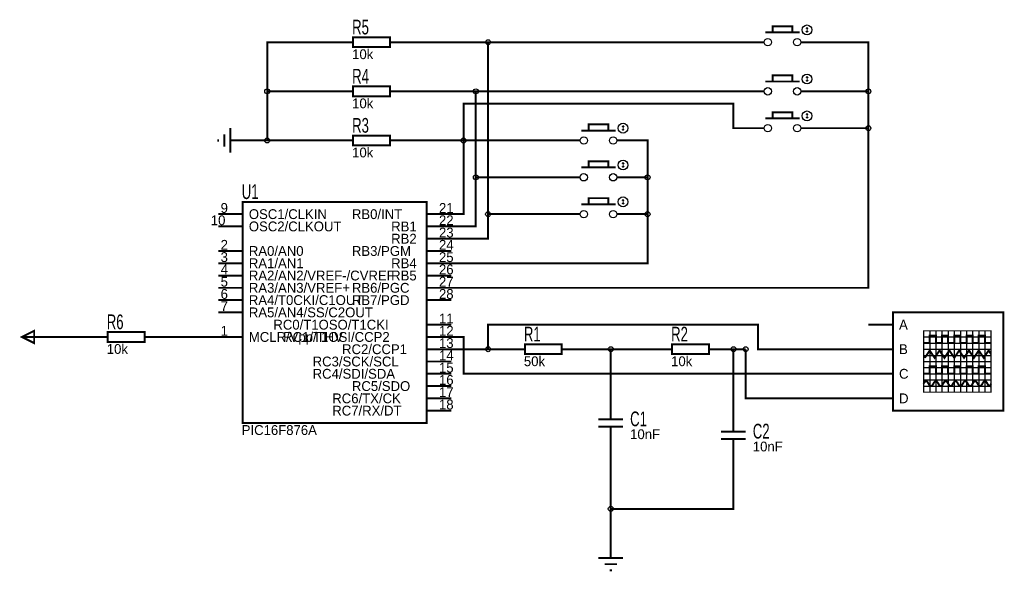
# Model space of a CAD drawing. Extents: x -3.92 to 4.11, y -1.51 to 2.98.
import ezdxf

# ---------------------------------------------------------------- set-up
doc = ezdxf.new("R2010")
doc.units = 0
doc.header["$MEASUREMENT"] = 0
for name, color, linetype in [('128', 7, 'Continuous'), ('16384', 7, 'Continuous'), ('255', 7, 'Continuous')]:
    doc.layers.add(name, color=color, linetype=linetype)

msp = doc.modelspace()

# ---------------------------------------------------------------- linework, layer by layer
for points, const_width in [([(2.22, 2.88), (2.38, 2.88), (2.38, 2.93), (2.22, 2.93), (2.22, 2.88)], 0.016), ([(2.49, 2.91), (2.5, 2.92), (2.51, 2.91)], 0.008), ([(2.5, 2.88), (2.49, 2.89)], 0.008), ([(2.5, 2.88), (2.5, 2.92)], 0.008), ([(2.5, 2.88), (2.51, 2.89)], 0.008), ([(-1.2, 2.76), (-0.9, 2.76), (-0.9, 2.84), (-1.2, 2.84), (-1.2, 2.76)], 0.016), ([(2.16, 2.88), (2.44, 2.88)], 0.016), ([(-1.3, 2.8), (-1.2, 2.8)], 0.016), ([(-0.8, 2.8), (-0.9, 2.8)], 0.016), ([(2.05, 2.8), (2.15, 2.8)], 0.016), ([(2.55, 2.8), (2.45, 2.8)], 0.016), ([(2.22, 2.48), (2.38, 2.48), (2.38, 2.53), (2.22, 2.53), (2.22, 2.48)], 0.016), ([(2.49, 2.51), (2.5, 2.52), (2.51, 2.51)], 0.008), ([(2.5, 2.48), (2.49, 2.49)], 0.008), ([(2.5, 2.48), (2.5, 2.52)], 0.008), ([(2.5, 2.48), (2.51, 2.49)], 0.008), ([(-1.3, 2.4), (-1.2, 2.4)], 0.016), ([(-1.2, 2.36), (-0.9, 2.36), (-0.9, 2.44), (-1.2, 2.44), (-1.2, 2.36)], 0.016), ([(-0.8, 2.4), (-0.9, 2.4)], 0.016), ([(2.05, 2.4), (2.15, 2.4)], 0.016), ([(2.16, 2.48), (2.44, 2.48)], 0.016), ([(2.55, 2.4), (2.45, 2.4)], 0.016), ([(2.16, 2.18), (2.44, 2.18)], 0.016), ([(2.22, 2.18), (2.38, 2.18), (2.38, 2.23), (2.22, 2.23), (2.22, 2.18)], 0.016), ([(2.49, 2.21), (2.5, 2.22), (2.51, 2.21)], 0.008), ([(2.5, 2.18), (2.49, 2.19)], 0.008), ([(2.5, 2.18), (2.5, 2.22)], 0.008), ([(2.5, 2.18), (2.51, 2.19)], 0.008), ([(-2.2, 2.1), (-2.2, 1.9)], 0.016), ([(0.66, 2.08), (0.94, 2.08)], 0.016), ([(0.72, 2.08), (0.88, 2.08), (0.88, 2.13), (0.72, 2.13), (0.72, 2.08)], 0.016), ([(0.99, 2.11), (1, 2.12), (1.01, 2.11)], 0.008), ([(1, 2.08), (0.99, 2.09)], 0.008), ([(1, 2.08), (1, 2.12)], 0.008), ([(1, 2.08), (1.01, 2.09)], 0.008), ([(2.05, 2.1), (2.15, 2.1)], 0.016), ([(2.55, 2.1), (2.45, 2.1)], 0.016), ([(-2.3, 2.01), (-2.3, 1.99)], 0.016), ([(-2.25, 2.05), (-2.25, 1.95)], 0.016), ([(-2.1, 2), (-2.2, 2)], 0.016), ([(-1.3, 2), (-1.2, 2)], 0.016), ([(-1.2, 1.96), (-0.9, 1.96), (-0.9, 2.04), (-1.2, 2.04), (-1.2, 1.96)], 0.016), ([(-0.8, 2), (-0.9, 2)], 0.016), ([(0.55, 2), (0.65, 2)], 0.016), ([(1.05, 2), (0.95, 2)], 0.016), ([(0.66, 1.78), (0.94, 1.78)], 0.016), ([(0.72, 1.78), (0.88, 1.78), (0.88, 1.83), (0.72, 1.83), (0.72, 1.78)], 0.016), ([(0.99, 1.81), (1, 1.82), (1.01, 1.81)], 0.008), ([(1, 1.78), (0.99, 1.79)], 0.008), ([(1, 1.78), (1, 1.82)], 0.008), ([(1, 1.78), (1.01, 1.79)], 0.008), ([(0.55, 1.7), (0.65, 1.7)], 0.016), ([(1.05, 1.7), (0.95, 1.7)], 0.016), ([(0.72, 1.48), (0.88, 1.48), (0.88, 1.53), (0.72, 1.53), (0.72, 1.48)], 0.016), ([(0.99, 1.51), (1, 1.52), (1.01, 1.51)], 0.008), ([(-2.1, -0.3), (-0.6, -0.3), (-0.6, 1.5), (-2.1, 1.5), (-2.1, -0.3)], 0.016), ([(0.66, 1.48), (0.94, 1.48)], 0.016), ([(1, 1.48), (0.99, 1.49)], 0.008), ([(1, 1.48), (1, 1.52)], 0.008), ([(1, 1.48), (1.01, 1.49)], 0.008), ([(-2.3, 1.4), (-2.1, 1.4)], 0.016), ([(-0.4, 1.4), (-0.6, 1.4)], 0.016), ([(0.55, 1.4), (0.65, 1.4)], 0.016), ([(1.05, 1.4), (0.95, 1.4)], 0.016), ([(-2.3, 1.3), (-2.1, 1.3)], 0.016), ([(-0.4, 1.3), (-0.6, 1.3)], 0.016), ([(-0.4, 1.2), (-0.6, 1.2)], 0.016), ([(-2.3, 1.1), (-2.1, 1.1)], 0.016), ([(-0.4, 1.1), (-0.6, 1.1)], 0.016), ([(-2.3, 1), (-2.1, 1)], 0.016), ([(-0.4, 1), (-0.6, 1)], 0.016), ([(-2.3, 0.9), (-2.1, 0.9)], 0.016), ([(-0.4, 0.9), (-0.6, 0.9)], 0.016), ([(-2.3, 0.8), (-2.1, 0.8)], 0.016), ([(-0.4, 0.8), (-0.6, 0.8)], 0.016), ([(-2.3, 0.7), (-2.1, 0.7)], 0.016), ([(-0.4, 0.7), (-0.6, 0.7)], 0.016), ([(-2.3, 0.6), (-2.1, 0.6)], 0.016), ([(3.2, -0.2), (4.1, -0.2), (4.1, 0.6), (3.2, 0.6), (3.2, -0.2)], 0.016), ([(-0.4, 0.5), (-0.6, 0.5)], 0.016), ([(3, 0.5), (3.2, 0.5)], 0.016), ([(-3.8, 0.35), (-3.9, 0.4), (-3.8, 0.45), (-3.8, 0.35)], 0.016), ([(-3.7, 0.4), (-3.9, 0.4)], 0.016), ([(-3.3, 0.4), (-3.2, 0.4)], 0.016), ([(-3.2, 0.36), (-2.9, 0.36), (-2.9, 0.44), (-3.2, 0.44), (-3.2, 0.36)], 0.016), ([(-2.8, 0.4), (-2.9, 0.4)], 0.016), ([(-2.3, 0.4), (-2.1, 0.4)], 0.016), ([(-0.4, 0.4), (-0.6, 0.4)], 0.016), ([(3.45, 0.35), (3.5, 0.35), (3.5, 0.41), (3.55, 0.41), (3.55, 0.35), (3.6, 0.35), (3.6, 0.41), (3.65, 0.41), (3.65, 0.35), (3.7, 0.35), (3.7, 0.41), (3.75, 0.41), (3.75, 0.35), (3.8, 0.35), (3.8, 0.41), (3.85, 0.41), (3.85, 0.35), (3.9, 0.35), (3.9, 0.41), (3.95, 0.41), (3.95, 0.35), (4, 0.35)], 0.016), ([(3.45, -0.05), (4, -0.05), (4, 0.45), (3.45, 0.45), (3.45, -0.05)], 0.01), ([(0.2, 0.26), (0.5, 0.26), (0.5, 0.34), (0.2, 0.34), (0.2, 0.26)], 0.016), ([(1.4, 0.26), (1.7, 0.26), (1.7, 0.34), (1.4, 0.34), (1.4, 0.26)], 0.016), ([(-0.4, 0.3), (-0.6, 0.3)], 0.016), ([(0.1, 0.3), (0.2, 0.3)], 0.016), ([(0.6, 0.3), (0.5, 0.3)], 0.016), ([(1.3, 0.3), (1.4, 0.3)], 0.016), ([(1.8, 0.3), (1.7, 0.3)], 0.016), ([(3, 0.3), (3.2, 0.3)], 0.016), ([(3.46, 0.23), (3.45, 0.24)], 0.016), ([(3.46, 0.23), (3.5, 0.29), (3.54, 0.23), (3.58, 0.29), (3.62, 0.23), (3.66, 0.29), (3.7, 0.23), (3.74, 0.29), (3.78, 0.23), (3.82, 0.29), (3.86, 0.23), (3.9, 0.29), (3.94, 0.23), (3.98, 0.29), (4, 0.26)], 0.016), ([(-0.4, 0.2), (-0.6, 0.2)], 0.016), ([(3.45, 0.1), (3.5, 0.1), (3.5, 0.16), (3.55, 0.16), (3.55, 0.1), (3.6, 0.1), (3.6, 0.16), (3.65, 0.16), (3.65, 0.1), (3.7, 0.1), (3.7, 0.16), (3.75, 0.16), (3.75, 0.1), (3.8, 0.1), (3.8, 0.16), (3.85, 0.16), (3.85, 0.1), (3.9, 0.1), (3.9, 0.16), (3.95, 0.16), (3.95, 0.1), (4, 0.1)], 0.016), ([(-0.4, 0.1), (-0.6, 0.1)], 0.016), ([(3, 0.1), (3.2, 0.1)], 0.016), ([(-0.4, 0), (-0.6, 0)], 0.016), ([(3.45, 0.02), (3.456, 0.03), (3.462, 0.037), (3.47, 0.04), (3.478, 0.037), (3.484, 0.03), (3.49, 0.02), (3.496, 0.01), (3.502, 0.003), (3.51, 0), (3.518, 0.003), (3.524, 0.01), (3.53, 0.02), (3.536, 0.03), (3.542, 0.037), (3.55, 0.04), (3.558, 0.037), (3.564, 0.03), (3.57, 0.02), (3.576, 0.01), (3.582, 0.003), (3.59, 0), (3.598, 0.003), (3.604, 0.01), (3.61, 0.02), (3.616, 0.03), (3.622, 0.037), (3.63, 0.04), (3.638, 0.037), (3.644, 0.03), (3.65, 0.02), (3.656, 0.01), (3.662, 0.003), (3.67, 0), (3.678, 0.003), (3.684, 0.01), (3.69, 0.02), (3.696, 0.03), (3.702, 0.037), (3.71, 0.04), (3.718, 0.037), (3.724, 0.03), (3.73, 0.02), (3.736, 0.01), (3.742, 0.003), (3.75, 0), (3.758, 0.003), (3.764, 0.01), (3.77, 0.02), (3.776, 0.03), (3.782, 0.037), (3.79, 0.04), (3.798, 0.037), (3.804, 0.03), (3.81, 0.02), (3.816, 0.01), (3.822, 0.003), (3.83, 0), (3.838, 0.003), (3.844, 0.01), (3.85, 0.02), (3.856, 0.03), (3.862, 0.037), (3.87, 0.04), (3.878, 0.037), (3.884, 0.03), (3.89, 0.02), (3.896, 0.01), (3.902, 0.003), (3.91, 0), (3.918, 0.003), (3.924, 0.01), (3.93, 0.02), (3.936, 0.03), (3.942, 0.037), (3.95, 0.04), (3.958, 0.037), (3.964, 0.03), (3.97, 0.02), (3.976, 0.01), (3.982, 0.003), (3.99, 0), (4, 0.02)], 0.016), ([(-0.4, -0.1), (-0.6, -0.1)], 0.016), ([(0.9, -0.1), (0.9, -0.2)], 0.016), ([(3, -0.1), (3.2, -0.1)], 0.016), ([(-0.4, -0.2), (-0.6, -0.2)], 0.016), ([(0.9, -0.27), (0.9, -0.2)], 0.016), ([(1.9, -0.2), (1.9, -0.3)], 0.016), ([(0.8, -0.27), (1, -0.27)], 0.016), ([(1.9, -0.37), (1.9, -0.3)], 0.016), ([(0.8, -0.33), (1, -0.33)], 0.016), ([(0.9, -0.33), (0.9, -0.4)], 0.016), ([(0.9, -0.5), (0.9, -0.4)], 0.016), ([(1.8, -0.37), (2, -0.37)], 0.016), ([(1.8, -0.43), (2, -0.43)], 0.016), ([(1.9, -0.43), (1.9, -0.5)], 0.016), ([(1.9, -0.6), (1.9, -0.5)], 0.016), ([(0.9, -1.3), (0.9, -1.4)], 0.016), ([(0.8, -1.4), (1, -1.4)], 0.016), ([(0.85, -1.45), (0.95, -1.45)], 0.016), ([(0.89, -1.5), (0.91, -1.5)], 0.016)]:
    msp.add_lwpolyline(points, dxfattribs=dict(const_width=const_width))
for points in [[(3.5, 0.45), (3.5, -0.05)], [(3.55, 0.45), (3.55, -0.05)], [(3.6, 0.45), (3.6, -0.05)], [(3.65, 0.45), (3.65, -0.05)], [(3.7, 0.45), (3.7, -0.05)], [(3.75, 0.45), (3.75, -0.05)], [(3.8, 0.45), (3.8, -0.05)], [(3.85, 0.45), (3.85, -0.05)], [(3.9, 0.45), (3.9, -0.05)], [(3.95, 0.45), (3.95, -0.05)], [(3.45, 0.4), (4, 0.4)], [(3.45, 0.35), (4, 0.35)], [(3.45, 0.3), (4, 0.3)], [(3.45, 0.25), (4, 0.25)], [(3.45, 0.2), (4, 0.2)], [(3.45, 0.15), (4, 0.15)], [(3.45, 0.1), (4, 0.1)], [(3.45, 0.05), (4, 0.05)], [(3.45, 0), (4, 0)]]:
    msp.add_lwpolyline(points)
at = {"layer": '128'}
for centre in [(2.18, 2.8), (2.42, 2.8), (2.18, 2.4), (2.42, 2.4), (2.18, 2.1), (2.42, 2.1), (0.68, 2), (0.92, 2), (0.68, 1.7), (0.92, 1.7), (0.68, 1.4), (0.92, 1.4)]:
    msp.add_circle(centre, 0.03, dxfattribs=at)
at = {"layer": '16384', "const_width": 0.016}
for points in [[(-1.3, 2.8), (-1.9, 2.8), (-1.9, 2.4)], [(-0.8, 2.8), (-0.1, 2.8)], [(-0.1, 1.4), (-0.1, 2.8)], [(2.05, 2.8), (-0.1, 2.8)], [(2.55, 2.8), (3, 2.8), (3, 2.4)], [(-1.3, 2.4), (-1.9, 2.4)], [(-1.9, 2), (-1.9, 2.4)], [(-0.8, 2.4), (-0.2, 2.4)], [(-0.2, 1.7), (-0.2, 2.4)], [(2.05, 2.4), (-0.2, 2.4)], [(2.55, 2.4), (3, 2.4), (3, 2.1)], [(-0.3, 2), (-0.3, 2.3), (1.9, 2.3), (1.9, 2.1), (2.05, 2.1)], [(-0.4, 0.8), (3, 0.8), (3, 2.1)], [(2.55, 2.1), (3, 2.1)], [(-2.1, 2), (-1.9, 2)], [(-1.3, 2), (-1.9, 2)], [(-0.8, 2), (-0.3, 2)], [(-0.4, 1.4), (-0.3, 1.4), (-0.3, 2)], [(0.55, 2), (-0.3, 2)], [(1.05, 2), (1.2, 2), (1.2, 1.7)], [(-0.4, 1.3), (-0.2, 1.3), (-0.2, 1.7)], [(0.55, 1.7), (-0.2, 1.7)], [(1.05, 1.7), (1.2, 1.7)], [(1.2, 1.7), (1.2, 1.4)], [(-0.4, 1), (1.2, 1), (1.2, 1.4)], [(-0.4, 1.2), (-0.1, 1.2), (-0.1, 1.4)], [(0.55, 1.4), (-0.1, 1.4)], [(1.05, 1.4), (1.2, 1.4)], [(3, 0.3), (2.1, 0.3), (2.1, 0.5), (-0.1, 0.5), (-0.1, 0.3)], [(-3.3, 0.4), (-3.7, 0.4)], [(-2.3, 0.4), (-2.8, 0.4)], [(-0.4, 0.4), (-0.3, 0.4), (-0.3, 0.1), (3, 0.1)], [(-0.4, 0.3), (-0.1, 0.3)], [(0.1, 0.3), (-0.1, 0.3)], [(0.6, 0.3), (0.9, 0.3)], [(1.3, 0.3), (0.9, 0.3)], [(0.9, -0.1), (0.9, 0.3)], [(1.8, 0.3), (1.9, 0.3)], [(1.9, -0.2), (1.9, 0.3)], [(1.9, 0.3), (2, 0.3)], [(3, -0.1), (2, -0.1), (2, 0.3)], [(0.9, -0.5), (0.9, -1)], [(1.9, -0.6), (1.9, -1), (0.9, -1)], [(0.9, -1.3), (0.9, -1)]]:
    msp.add_lwpolyline(points, dxfattribs=at)
at = {"layer": '16384'}
for centre in [(-0.1, 2.8), (-1.9, 2.4), (-0.2, 2.4), (3, 2.4), (3, 2.1), (-1.9, 2), (-0.3, 2), (-0.2, 1.7), (1.2, 1.7), (-0.1, 1.4), (1.2, 1.4), (-0.1, 0.3), (0.9, 0.3), (1.9, 0.3), (2, 0.3), (0.9, -1)]:
    msp.add_circle(centre, 0.02, dxfattribs=at)
at = {"layer": '255'}
for centre in [(2.5, 2.9), (2.5, 2.5), (2.5, 2.2), (1, 2.1), (1, 1.8), (1, 1.5)]:
    msp.add_circle(centre, 0.04, dxfattribs=at)

# ---------------------------------------------------------------- texts
at = {"width": 0.666667}
for s, p in [('R5', (-1.208, 2.863)), ('R4', (-1.208, 2.463)), ('R3', (-1.208, 2.063)), ('U1', (-2.108, 1.523)), ('R6', (-3.208, 0.463)), ('R1', (0.192, 0.363)), ('R2', (1.392, 0.363)), ('C1', (1.058, -0.327)), ('C2', (2.058, -0.427))]:
    msp.add_text(s, height=0.12, dxfattribs=at).set_placement(p)
for s, p in [('10k', (-1.208, 2.662)), ('10k', (-1.208, 2.262)), ('10k', (-1.208, 1.862)), ('9', (-2.28, 1.41)), ('OSC1/CLKIN', (-2.05, 1.36)), ('RB0/INT', (-1.21, 1.36)), ('21', (-0.5, 1.41)), ('10', (-2.36, 1.31)), ('22', (-0.5, 1.31)), ('OSC2/CLKOUT', (-2.05, 1.26)), ('RB1', (-0.89, 1.26)), ('23', (-0.5, 1.21)), ('RB2', (-0.89, 1.16)), ('2', (-2.28, 1.11)), ('RA0/AN0', (-2.05, 1.06)), ('RB3/PGM', (-1.21, 1.06)), ('24', (-0.5, 1.11)), ('3', (-2.28, 1.01)), ('RA1/AN1', (-2.05, 0.96)), ('25', (-0.5, 1.01)), ('4', (-2.28, 0.91)), ('RB4', (-0.89, 0.96)), ('26', (-0.5, 0.91)), ('5', (-2.28, 0.81)), ('RA2/AN2/VREF-/CVREF', (-2.05, 0.86)), ('RB5', (-0.89, 0.86)), ('27', (-0.5, 0.81)), ('RA3/AN3/VREF+', (-2.05, 0.76)), ('RB6/PGC', (-1.21, 0.76)), ('6', (-2.28, 0.71)), ('RA4/T0CKI/C1OUT', (-2.05, 0.66)), ('RB7/PGD', (-1.21, 0.66)), ('28', (-0.5, 0.71)), ('7', (-2.28, 0.61)), ('RA5/AN4/SS/C2OUT', (-2.05, 0.56)), ('11', (-0.5, 0.51)), ('1', (-2.28, 0.41)), ('RC0/T1OSO/T1CKI', (-1.85, 0.46)), ('12', (-0.5, 0.41)), ('A', (3.25, 0.46)), ('MCLR/Vpp/THV', (-2.05, 0.36)), ('RC1/T1OSI/CCP2', (-1.77, 0.36)), ('10k', (-3.208, 0.262)), ('RC2/CCP1', (-1.29, 0.26)), ('13', (-0.5, 0.31)), ('B', (3.25, 0.26)), ('RC3/SCK/SCL', (-1.53, 0.16)), ('14', (-0.5, 0.21)), ('50k', (0.192, 0.162)), ('10k', (1.392, 0.162)), ('15', (-0.5, 0.11)), ('RC4/SDI/SDA', (-1.53, 0.06)), ('16', (-0.5, 0.01)), ('C', (3.25, 0.06)), ('RC5/SDO', (-1.21, -0.04)), ('RC6/TX/CK', (-1.37, -0.14)), ('17', (-0.5, -0.09)), ('D', (3.25, -0.14)), ('RC7/RX/DT', (-1.37, -0.24)), ('18', (-0.5, -0.19)), ('PIC16F876A', (-2.108, -0.398)), ('10nF', (1.058, -0.432)), ('10nF', (2.058, -0.532))]:
    msp.add_text(s, height=0.08).set_placement(p)

doc.saveas('drawing.dxf')
